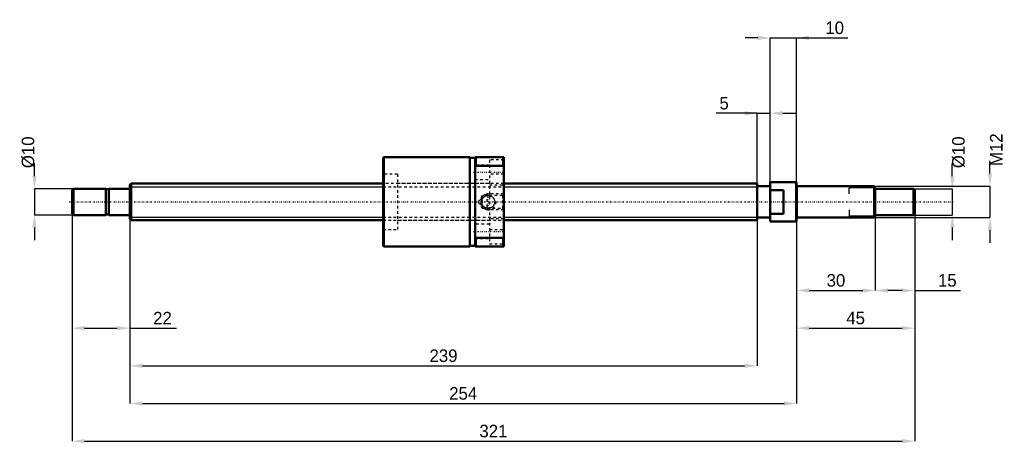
# Model space of a CAD drawing. Header units: millimetres. Extents: x -42 to 333, y -92 to 69.
import ezdxf

# ---------------------------------------------------------------- set-up
doc = ezdxf.new("R2010")
doc.units = ezdxf.units.MM
doc.linetypes.add('Center', pattern=[1.5, 0.45, -0.5, 0.05, -0.5])
doc.linetypes.add('Dashed', pattern=[2, 1, -1])
for name, color, linetype, lineweight in [('2d ConnectionPoints', 7, 'Continuous', 50), ('AM_0', 7, 'Continuous', 50), ('AM_4', 3, 'Continuous', 25), ('AM_5', 3, 'Continuous', 25), ('AM_7', 7, 'Center', 25), ('AM_9', 6, 'Dashed', 25)]:
    doc.layers.add(name, color=color, linetype=linetype, lineweight=lineweight)
doc.dimstyles.new('ISO-25', dxfattribs={"dimtxt": 2.5, "dimasz": 2.5, "dimexe": 1.25, "dimexo": 0.625, "dimtad": 1, "dimtxsty": 'Standard', "dimcen": 2.5, "dimadec": 0, "dimazin": 0, "dimtfac": 1, "dimtmove": 0, "dimatfit": 3, "dimfxl": 0, "dimarcsym": 0})

# ---------------------------------------------------------------- blocks, each defined once
blk = doc.blocks.new('1_BNK_1408_2_5RRG0_321LC5YRR0_Nut_0_in_BNK1408_2_5RRG0_321LC5Y_142_50__0')
at = {"layer": 'AM_0'}
for p, q in [((96.75, 17), (96.5, 16.75)), ((96.5, 16.75), (96.5, -16.75)), ((129.5, 17), (96.75, 17)), ((96.75, 17), (96.75, -17)), ((129.5, 17), (129.5, -17)), ((131.5, 16.7), (129.5, 16.7)), ((131.5, 17), (131.5, -17)), ((142.5, 17), (131.5, 17)), ((131.75, 17), (131.75, 13.68)), ((142.25, 17), (142.25, 13.68)), ((142.5, 17), (142.5, -17)), ((131.5, 13.16), (131.75, 13.68)), ((131.75, 13.68), (142.25, 13.68)), ((142.25, 13.68), (142.5, 13.16)), ((131.75, -13.68), (131.5, -13.16)), ((131.75, -13.68), (131.75, -17)), ((142.25, -13.68), (131.75, -13.68)), ((142.5, -13.16), (142.25, -13.68)), ((142.25, -13.68), (142.25, -17)), ((96.5, -16.75), (96.75, -17)), ((96.75, -17), (129.5, -17)), ((129.5, -16.7), (131.5, -16.7)), ((131.5, -17), (142.5, -17))]:
    blk.add_line(p, q, dxfattribs=at)
at = {"layer": 'AM_5', "linetype": 'Dashed'}
for p, q in [((135.06, 2.46), (136, 3)), ((142.5, 3), (136, 3)), ((136, 3), (136, -3)), ((135.06, -2.46), (136, -3)), ((142.5, -3), (136, -3))]:
    blk.add_line(p, q, dxfattribs=at)
blk.add_arc((136.5, 0), 3, 75, 15, dxfattribs=at)
at = {"layer": 'AM_7'}
for p, q in [((130.95, 11.25), (143.05, 11.25)), ((136.5, -3.15), (136.5, 3.15)), ((130.95, -11.25), (143.05, -11.25))]:
    blk.add_line(p, q, dxfattribs=at)
at = {"layer": 'AM_9'}
for p, q in [((142.5, 16), (137, 16)), ((137, 16), (137, -16)), ((137, 14), (131.5, 14)), ((102, 10.5), (96.5, 10.5)), ((102, 10.5), (102, -10.5)), ((131.5, 8.5), (137, 8.5)), ((142.5, 10.5), (137, 10.5)), ((137, 7), (102, 7)), ((137, 6.5), (142.5, 6.5)), ((134.17, 2.46), (132.75, 0)), ((132.75, 0), (134.17, -2.46)), ((141.96, 2.46), (134.17, 2.46)), ((134.17, 2.46), (134.17, -2.46)), ((142.5, 3), (141.96, 2.46)), ((141.96, 2.46), (141.96, -2.46)), ((134.17, -2.46), (141.96, -2.46)), ((141.96, -2.46), (142.5, -3)), ((102, -7), (137, -7)), ((142.5, -6.5), (137, -6.5)), ((96.5, -10.5), (102, -10.5)), ((137, -8.5), (131.5, -8.5)), ((137, -10.5), (142.5, -10.5)), ((131.5, -14), (137, -14)), ((137, -16), (142.5, -16))]:
    blk.add_line(p, q, dxfattribs=at)
for points in [[(134.17, -0.78), (134.09, -0.48), (134.05, -0.17), (134.05, 0.15), (134.09, 0.47), (134.17, 0.78)], [(134.17, 0.78), (134.25, 0.98), (134.34, 1.18), (134.45, 1.36), (134.58, 1.53), (134.72, 1.69), (134.87, 1.84), (135.04, 1.98), (135.22, 2.1), (135.41, 2.2), (135.6, 2.29), (135.8, 2.36), (136.01, 2.41), (136.22, 2.44), (136.44, 2.46), (136.5, 2.46)], [(136.5, 2.46), (136.71, 2.45), (136.93, 2.42), (137.14, 2.37), (137.34, 2.31), (137.54, 2.23), (137.73, 2.13), (137.91, 2.01), (138.08, 1.88), (138.24, 1.74), (138.38, 1.58), (138.51, 1.41), (138.63, 1.23), (138.73, 1.04), (138.81, 0.84), (138.87, 0.64), (138.92, 0.43), (138.95, 0.21), (138.96, 0), (138.95, -0.21), (138.92, -0.43), (138.87, -0.64), (138.81, -0.84), (138.73, -1.04), (138.63, -1.23), (138.51, -1.41), (138.38, -1.58), (138.24, -1.74), (138.08, -1.88), (137.91, -2.01), (137.73, -2.13), (137.54, -2.23), (137.34, -2.31), (137.14, -2.37), (136.93, -2.42), (136.71, -2.45), (136.5, -2.46)], [(136.5, -2.46), (136.29, -2.45), (136.07, -2.42), (135.86, -2.37), (135.66, -2.31), (135.46, -2.23), (135.27, -2.13), (135.09, -2.01), (134.92, -1.88), (134.76, -1.74), (134.62, -1.58), (134.49, -1.41), (134.37, -1.23), (134.27, -1.04), (134.19, -0.84), (134.17, -0.78)]]:
    blk.add_lwpolyline(points, dxfattribs=at)
for start, end in [(161.4363, 168.6823), (194.0425, 198.5637)]:
    blk.add_arc((136.5, 0), 2.46, start, end, dxfattribs=at)
blk = doc.blocks.new('2_BNK_1408_2_5RRG0_321LC5Y_Shaft_0_in_BNK1408_2_5RRG0_321LC5Y_142_50__0')
at = {"layer": 'AM_0'}
for p, q in [((-21.5, 5), (-22, 4.5)), ((-22, 4.5), (-22, -4.5)), ((-9.15, 5), (-21.5, 5)), ((-21.5, 5), (-21.5, -5)), ((-9.15, 5), (-9.15, -5)), ((-8, 4.8), (-9.15, 4.8)), ((-0.2, 5), (-8, 5)), ((-8, 5), (-8, -5)), ((0.5, 7), (0, 6.5)), ((0, 6.5), (0, -6.5)), ((96.5, 7), (0.5, 7)), ((0.5, 7), (0.5, -7)), ((239, 7), (142.5, 7)), ((239, 7), (239, -7)), ((244, 6), (239, 6)), ((244, 7.5), (244, -7.5)), ((253.8, 7.5), (244, 7.5)), ((249, 4.5), (244, 4.5)), ((249, 4.5), (249, -4.5)), ((254, 7.3), (253.8, 7.5)), ((253.8, 7.5), (253.8, -7.5)), ((254, 7.3), (254, -7.3)), ((283.5, 6), (254.2, 6)), ((284, 5.5), (283.5, 6)), ((283.5, 6), (283.5, -6)), ((284, 5.5), (284, -5.5)), ((298.5, 5), (284, 5)), ((299, 4.5), (298.5, 5)), ((298.5, 5), (298.5, -5)), ((299, 4.5), (299, -4.5)), ((-22, -4.5), (-21.5, -5)), ((-21.5, -5), (-9.15, -5)), ((-9.15, -4.8), (-8, -4.8)), ((-8, -5), (-0.2, -5)), ((0, -6.5), (0.5, -7)), ((0.5, -7), (96.5, -7)), ((142.5, -7), (239, -7)), ((239, -6), (244, -6)), ((244, -4.5), (249, -4.5)), ((244, -7.5), (253.8, -7.5)), ((253.8, -7.5), (254, -7.3)), ((254.2, -6), (283.5, -6)), ((283.5, -6), (284, -5.5)), ((284, -5), (298.5, -5)), ((298.5, -5), (299, -4.5))]:
    blk.add_line(p, q, dxfattribs=at)
for centre, start, end in [((-0.2, 5.2), 270, 0), ((254.2, 6.2), 180, 270), ((-0.2, -5.2), 360, 90), ((254.2, -6.2), 90, 180)]:
    blk.add_arc(centre, 0.2, start, end, dxfattribs=at)
at = {"layer": 'AM_4'}
for p, q in [((-0.2, 5), (-0.2, -5)), ((254.2, 6), (254.2, -6))]:
    blk.add_line(p, q, dxfattribs=at)
at = {"layer": 'AM_5'}
for p, q in [((0, 5.773), (96.5, 5.773)), ((142.5, 5.773), (239, 5.773)), ((239, 3.5), (239, 5.773)), ((284, 5.3865), (274, 5.3865)), ((274, 3), (274, 5.3865)), ((239, -3.5), (239, -5.773)), ((274, -3), (274, -5.3865)), ((0, -5.773), (96.5, -5.773)), ((142.5, -5.773), (239, -5.773)), ((284, -5.3865), (274, -5.3865))]:
    blk.add_line(p, q, dxfattribs=at)
at = {"layer": 'AM_5', "linetype": 'Dashed'}
for p, q in [((96.5, 5.773), (142.5, 5.773)), ((96.5, -5.773), (142.5, -5.773))]:
    blk.add_line(p, q, dxfattribs=at)
at = {"layer": 'AM_7'}
blk.add_line((-23.1, 0), (313.95, 0), dxfattribs=at)
at = {"layer": 'AM_9'}
for p, q in [((142.5, 7), (96.5, 7)), ((96.5, -7), (142.5, -7))]:
    blk.add_line(p, q, dxfattribs=at)
blk = doc.blocks.new('*D3')
at = {"layer": 'AM_5', "color": 0, "lineweight": -2}
for p, q in [((-22, -4.5), (-22, -48.07)), ((0, -6.5), (0, -48.07)), ((-17.22, -48.07), (-4.78, -48.07)), ((0, -48.07), (17.73, -48.07))]:
    blk.add_line(p, q, dxfattribs=at)
at = {"layer": 'AM_5', "color": 0}
for points in [[(-17.22, -47.27), (-17.22, -48.87), (-22, -48.07)], [(-4.78, -48.87), (-4.78, -47.27), (0, -48.07)]]:
    blk.add_solid(points, dxfattribs=at)
at = {"layer": 'Defpoints', "color": 0}
for p in [(-22, -4.5), (0, -6.5), (0, -48.07)]:
    blk.add_point(p, dxfattribs=at)
at = {"layer": 'AM_5', "color": 0, "insert": (12.43, -44.25), "char_height": 4.78, "attachment_point": 5}
blk.add_mtext('22', dxfattribs=at)
blk = doc.blocks.new('*D4')
at = {"layer": 'AM_5', "color": 0, "lineweight": -2}
for p, q in [((284, -5.5), (284, -33.73)), ((299, -4.5), (299, -33.73)), ((294.22, -33.73), (288.78, -33.73)), ((299, -33.73), (316.39, -33.73))]:
    blk.add_line(p, q, dxfattribs=at)
at = {"layer": 'AM_5', "color": 0}
for points in [[(288.78, -32.93), (288.78, -34.53), (284, -33.73)], [(294.22, -34.53), (294.22, -32.93), (299, -33.73)]]:
    blk.add_solid(points, dxfattribs=at)
at = {"layer": 'Defpoints', "color": 0}
for p in [(284, -5.5), (299, -4.5), (284, -33.73)]:
    blk.add_point(p, dxfattribs=at)
at = {"layer": 'AM_5', "color": 0, "insert": (311.43, -29.91), "char_height": 4.78, "attachment_point": 5}
blk.add_mtext('15', dxfattribs=at)
blk = doc.blocks.new('*D5')
at = {"layer": 'AM_5', "color": 0, "lineweight": -2}
for p, q in [((254, -7.3), (254, -33.73)), ((284, -5.5), (284, -33.73)), ((258.78, -33.73), (279.22, -33.73))]:
    blk.add_line(p, q, dxfattribs=at)
at = {"layer": 'AM_5', "color": 0}
for points in [[(258.78, -32.93), (258.78, -34.53), (254, -33.73)], [(279.22, -34.53), (279.22, -32.93), (284, -33.73)]]:
    blk.add_solid(points, dxfattribs=at)
at = {"layer": 'Defpoints', "color": 0}
for p in [(254, -7.3), (284, -5.5), (284, -33.73)]:
    blk.add_point(p, dxfattribs=at)
at = {"layer": 'AM_5', "color": 0, "insert": (269, -29.91), "char_height": 4.78, "attachment_point": 5}
blk.add_mtext('30', dxfattribs=at)
blk = doc.blocks.new('*D6')
at = {"layer": 'AM_5', "color": 0, "lineweight": -2}
for p, q in [((254, -7.3), (254, -48.07)), ((299, -4.5), (299, -48.07)), ((258.78, -48.07), (294.22, -48.07))]:
    blk.add_line(p, q, dxfattribs=at)
at = {"layer": 'AM_5', "color": 0}
for points in [[(258.78, -47.27), (258.78, -48.87), (254, -48.07)], [(294.22, -48.87), (294.22, -47.27), (299, -48.07)]]:
    blk.add_solid(points, dxfattribs=at)
at = {"layer": 'Defpoints', "color": 0}
for p in [(254, -7.3), (299, -4.5), (299, -48.07)]:
    blk.add_point(p, dxfattribs=at)
at = {"layer": 'AM_5', "color": 0, "insert": (276.5, -44.25), "char_height": 4.78, "attachment_point": 5}
blk.add_mtext('45', dxfattribs=at)
blk = doc.blocks.new('*D7')
at = {"layer": 'AM_5', "color": 0, "lineweight": -2}
for p, q in [((239.22, 62.41), (234.44, 62.41)), ((244, -7.5), (244, 62.41)), ((244, 62.41), (254, 62.41)), ((254, -7.3), (254, 62.41)), ((254, 62.41), (273.48, 62.41)), ((258.78, 62.41), (263.56, 62.41))]:
    blk.add_line(p, q, dxfattribs=at)
at = {"layer": 'AM_5', "color": 0}
for points in [[(239.22, 61.61), (239.22, 63.21), (244, 62.41)], [(258.78, 63.21), (258.78, 61.61), (254, 62.41)]]:
    blk.add_solid(points, dxfattribs=at)
at = {"layer": 'Defpoints', "color": 0}
for p in [(254, 62.41), (244, -7.5), (254, -7.3)]:
    blk.add_point(p, dxfattribs=at)
at = {"layer": 'AM_5', "color": 0, "insert": (268.52, 66.23), "char_height": 4.78, "attachment_point": 5}
blk.add_mtext('10', dxfattribs=at)
blk = doc.blocks.new('*D8')
at = {"layer": 'AM_5', "color": 0, "lineweight": -2}
for p, q in [((239, 33.73), (223.39, 33.73)), ((234.22, 33.73), (229.44, 33.73)), ((239, -5.77), (239, 33.73)), ((239, 33.73), (244, 33.73)), ((244, -7.5), (244, 33.73)), ((248.78, 33.73), (253.56, 33.73))]:
    blk.add_line(p, q, dxfattribs=at)
at = {"layer": 'AM_5', "color": 0}
for points in [[(234.22, 32.93), (234.22, 34.53), (239, 33.73)], [(248.78, 34.53), (248.78, 32.93), (244, 33.73)]]:
    blk.add_solid(points, dxfattribs=at)
at = {"layer": 'Defpoints', "color": 0}
for p in [(244, 33.73), (239, -5.77), (244, -7.5)]:
    blk.add_point(p, dxfattribs=at)
at = {"layer": 'AM_5', "color": 0, "insert": (226.41, 37.55), "char_height": 4.78, "attachment_point": 5}
blk.add_mtext('5', dxfattribs=at)
blk = doc.blocks.new('*D9')
at = {"layer": 'AM_5', "color": 0, "lineweight": -2}
for p, q in [((0, -6.5), (0, -62.41)), ((239, -5.77), (239, -62.41)), ((4.78, -62.41), (234.22, -62.41))]:
    blk.add_line(p, q, dxfattribs=at)
at = {"layer": 'AM_5', "color": 0}
for points in [[(4.78, -61.61), (4.78, -63.21), (0, -62.41)], [(234.22, -63.21), (234.22, -61.61), (239, -62.41)]]:
    blk.add_solid(points, dxfattribs=at)
at = {"layer": 'Defpoints', "color": 0}
for p in [(0, -6.5), (239, -5.77), (239, -62.41)]:
    blk.add_point(p, dxfattribs=at)
at = {"layer": 'AM_5', "color": 0, "insert": (119.5, -58.59), "char_height": 4.78, "attachment_point": 5}
blk.add_mtext('239', dxfattribs=at)
blk = doc.blocks.new('*D10')
at = {"layer": 'AM_5', "color": 0, "lineweight": -2}
for p, q in [((0, -6.5), (0, -76.75)), ((254, -7.3), (254, -76.75)), ((4.78, -76.75), (249.22, -76.75))]:
    blk.add_line(p, q, dxfattribs=at)
at = {"layer": 'AM_5', "color": 0}
for points in [[(4.78, -75.95), (4.78, -77.55), (0, -76.75)], [(249.22, -77.55), (249.22, -75.95), (254, -76.75)]]:
    blk.add_solid(points, dxfattribs=at)
at = {"layer": 'Defpoints', "color": 0}
for p in [(0, -6.5), (254, -7.3), (254, -76.75)]:
    blk.add_point(p, dxfattribs=at)
at = {"layer": 'AM_5', "color": 0, "insert": (127, -72.93), "char_height": 4.78, "attachment_point": 5}
blk.add_mtext('254', dxfattribs=at)
blk = doc.blocks.new('*D11')
at = {"layer": 'AM_5', "color": 0, "lineweight": -2}
for p, q in [((-22, -4.5), (-22, -91.09)), ((299, -4.5), (299, -91.09)), ((-17.22, -91.09), (294.22, -91.09))]:
    blk.add_line(p, q, dxfattribs=at)
at = {"layer": 'AM_5', "color": 0}
for points in [[(-17.22, -90.29), (-17.22, -91.89), (-22, -91.09)], [(294.22, -91.89), (294.22, -90.29), (299, -91.09)]]:
    blk.add_solid(points, dxfattribs=at)
at = {"layer": 'Defpoints', "color": 0}
for p in [(-22, -4.5), (299, -4.5), (299, -91.09)]:
    blk.add_point(p, dxfattribs=at)
at = {"layer": 'AM_5', "color": 0, "insert": (138.5, -87.27), "char_height": 4.78, "attachment_point": 5}
blk.add_mtext('321', dxfattribs=at)
blk = doc.blocks.new('*D12')
at = {"layer": 'AM_5', "color": 0, "lineweight": -2}
for p, q in [((-36.34, 9.78), (-36.34, 14.56)), ((-21.5, 5), (-36.34, 5)), ((-36.34, 5), (-36.34, -5)), ((-21.5, -5), (-36.34, -5)), ((-36.34, -9.78), (-36.34, -14.56))]:
    blk.add_line(p, q, dxfattribs=at)
at = {"layer": 'AM_5', "color": 0}
for points in [[(-37.14, 9.78), (-35.54, 9.78), (-36.34, 5)], [(-35.54, -9.78), (-37.14, -9.78), (-36.34, -5)]]:
    blk.add_solid(points, dxfattribs=at)
at = {"layer": 'Defpoints', "color": 0}
for p in [(-21.5, 5), (-36.34, -5), (-21.5, -5)]:
    blk.add_point(p, dxfattribs=at)
at = {"layer": 'AM_5', "color": 0, "insert": (-38.73, 18.86), "char_height": 4.78, "attachment_point": 5, "rotation": 90}
blk.add_mtext('Ø10', dxfattribs=at)
blk = doc.blocks.new('*D13')
at = {"layer": 'AM_5', "color": 0, "lineweight": -2}
for p, q in [((313.34, 9.78), (313.34, 14.56)), ((298.5, 5), (313.34, 5)), ((313.34, 5), (313.34, -5)), ((298.5, -5), (313.34, -5)), ((313.34, -9.78), (313.34, -14.56))]:
    blk.add_line(p, q, dxfattribs=at)
at = {"layer": 'AM_5', "color": 0}
for points in [[(312.54, 9.78), (314.14, 9.78), (313.34, 5)], [(314.14, -9.78), (312.54, -9.78), (313.34, -5)]]:
    blk.add_solid(points, dxfattribs=at)
at = {"layer": 'Defpoints', "color": 0}
for p in [(298.5, 5), (298.5, -5), (313.34, -5)]:
    blk.add_point(p, dxfattribs=at)
at = {"layer": 'AM_5', "color": 0, "insert": (315.73, 18.86), "char_height": 4.78, "attachment_point": 5, "rotation": 90}
blk.add_mtext('Ø10', dxfattribs=at)
blk = doc.blocks.new('*D14')
at = {"layer": 'AM_5', "color": 0, "lineweight": -2}
for p, q in [((327.68, 10.78), (327.68, 15.56)), ((283.5, 6), (327.68, 6)), ((327.68, 6), (327.68, -6)), ((283.5, -6), (327.68, -6)), ((327.68, -10.78), (327.68, -15.56))]:
    blk.add_line(p, q, dxfattribs=at)
at = {"layer": 'AM_5', "color": 0}
for points in [[(326.88, 10.78), (328.48, 10.78), (327.68, 6)], [(328.48, -10.78), (326.88, -10.78), (327.68, -6)]]:
    blk.add_solid(points, dxfattribs=at)
at = {"layer": 'Defpoints', "color": 0}
for p in [(283.5, 6), (283.5, -6), (327.68, -6)]:
    blk.add_point(p, dxfattribs=at)
at = {"layer": 'AM_5', "color": 0, "insert": (330.07, 19.86), "char_height": 4.78, "attachment_point": 5, "rotation": 90}
blk.add_mtext('M12', dxfattribs=at)

msp = doc.modelspace()

# ---------------------------------------------------------------- linework, layer by layer
at = {"layer": '2d ConnectionPoints'}
for p in [(0, 0), (249, 0)]:
    msp.add_point(p, dxfattribs=at)

# ---------------------------------------------------------------- block references
for name in ['1_BNK_1408_2_5RRG0_321LC5YRR0_Nut_0_in_BNK1408_2_5RRG0_321LC5Y_142_50__0', '2_BNK_1408_2_5RRG0_321LC5Y_Shaft_0_in_BNK1408_2_5RRG0_321LC5Y_142_50__0']:
    msp.add_blockref(name, (0, 0))

# ---------------------------------------------------------------- dimensions: what is measured, and where the dimension line sits
at = {"layer": 'AM_5'}
for base, p1, p2, text, picture, middle in [((254, 62.41), (244, -7.5), (254, -7.3), '10', '*D7', (268.522, 62.41)), ((244, 33.73), (239, -5.773), (244, -7.5), '5', '*D8', (226.413, 33.73)), ((0, -48.07), (-22, -4.5), (0, -6.5), '22', '*D3', (12.428, -48.07)), ((299, -91.09), (-22, -4.5), (299, -4.5), '321', '*D11', (138.5, -91.09)), ((239, -62.41), (0, -6.5), (239, -5.773), '239', '*D9', (119.5, -62.41)), ((254, -76.75), (0, -6.5), (254, -7.3), '254', '*D10', (127, -76.75)), ((299, -48.07), (254, -7.3), (299, -4.5), '45', '*D6', (276.5, -48.07)), ((284, -33.73), (254, -7.3), (284, -5.5), '30', '*D5', (269, -33.73)), ((284, -33.73), (299, -4.5), (284, -5.5), '15', '*D4', (311.428, -33.73))]:
    dim = msp.add_linear_dim(base=base, p1=p1, p2=p2, text=text, dimstyle='ISO-25', override={"dimtxt": 4.78, "dimasz": 4.78, "dimexe": 0, "dimexo": 0, "dimgap": 1.434}, dxfattribs=at)
    dim.commit()
    dim.dimension.update_dxf_attribs({"geometry": picture, "text_midpoint": middle, "dimtype": 160})
for base, p1, p2, text, picture, middle in [((327.68, -6), (283.5, 6), (283.5, -6), 'M12', '*D14', (330.07, 19.862)), ((-36.34, -5), (-21.5, 5), (-21.5, -5), 'Ø10', '*D12', (-38.73, 18.862)), ((313.34, -5), (298.5, 5), (298.5, -5), 'Ø10', '*D13', (315.73, 18.862))]:
    dim = msp.add_linear_dim(base=base, p1=p1, p2=p2, angle=90, text=text, dimstyle='ISO-25', override={"dimtxt": 4.78, "dimasz": 4.78, "dimexe": 0, "dimexo": 0, "dimgap": 1.434}, dxfattribs=at)
    dim.commit()
    dim.dimension.update_dxf_attribs({"geometry": picture, "text_midpoint": middle, "dimtype": 160, "text_rotation": 90})

doc.saveas('drawing.dxf')
